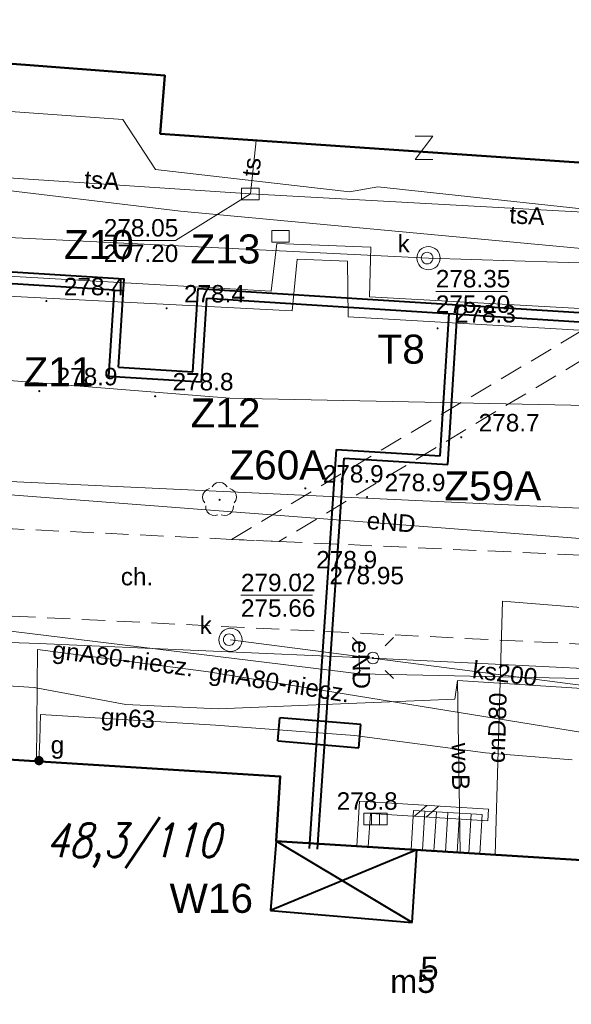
# Model space of a CAD drawing. Extents: x 0 to 6568752, y 0 to 5584302.
# Tile 34 of 57: x 6568504 to 6568527, y 5584056 to 5584098. Entities that reach past the tile are written whole.
import ezdxf
from ezdxf.enums import TextEntityAlignment as Align

# ---------------------------------------------------------------- set-up
doc = ezdxf.new("R2010")
doc.units = 0
doc.header["$PDSIZE"] = 0.75
doc.linetypes.add('GAK', pattern=[3.5, 2, -0.7, 0.1, -0.7])
doc.linetypes.add('PRZER2-1', pattern=[1.5, 1, -0.5])
doc.layers.get('0').update_dxf_attribs({"linetype": 'CONTINUOUS'})
doc.layers.get('Defpoints').update_dxf_attribs({"linetype": 'CONTINUOUS'})
for name, color, linetype, lineweight in [('alarm', 51, 'CONTINUOUS', 50), ('EGBS', 7, 'CONTINUOUS', 18), ('EGBU', 7, 'CONTINUOUS', 50), ('EGBU_O', 7, 'CONTINUOUS', 50), ('EGDE', 7, 'CONTINUOUS', 18), ('GEPADR_O', 7, 'CONTINUOUS', 18), ('GEPPHC', 7, 'CONTINUOUS', 18), ('GUPPRZ_O', 7, 'CONTINUOUS', 18), ('OTDN', 7, 'CONTINUOUS', 18), ('OTKC', 7, 'CONTINUOUS', 18), ('OTKC_O', 7, 'CONTINUOUS', 18), ('OTRN', 7, 'CONTINUOUS', 13), ('OTRN_O', 7, 'CONTINUOUS', 13), ('OTRS', 7, 'CONTINUOUS', 13), ('OTRS_O', 7, 'CONTINUOUS', 13), ('ramka sekcji', 7, 'CONTINUOUS', 18), ('siec', 7, 'GAK', 70), ('SUEO', 7, 'CONTINUOUS', 18), ('SUPK', 7, 'CONTINUOUS', 18), ('SUPW', 7, 'CONTINUOUS', 18), ('SUPW_O', 7, 'CONTINUOUS', 18)]:
    doc.layers.add(name, color=color, linetype=linetype, lineweight=lineweight)
for name, color, linetype, lineweight, true_color in [('OTZL', 7, 'CONTINUOUS', 18, 0x008000), ('SUCP', 7, 'CONTINUOUS', 18, 0xd200d2), ('SUCP_O', 7, 'CONTINUOUS', 18, 0xd200d2), ('SUEP', 1, 'CONTINUOUS', 18, 0xff0000), ('SUEP_O', 1, 'CONTINUOUS', 18, 0xff0000), ('SUGP', 7, 'CONTINUOUS', 18, 0xbfbf00), ('SUGP_O', 7, 'CONTINUOUS', 18, 0xbfbf00), ('SUGW', 7, 'CONTINUOUS', 18, 0xbfbf00), ('SUGW_O', 7, 'CONTINUOUS', 18, 0xbfbf00), ('SUKK', 7, 'CONTINUOUS', 18, 0x803300), ('SUKP', 7, 'CONTINUOUS', 18, 0x803300), ('SUKP_O', 7, 'CONTINUOUS', 18, 0x803300), ('SUTP', 7, 'CONTINUOUS', 18, 0xff9100), ('SUTP_O', 7, 'CONTINUOUS', 18, 0xff9100), ('SUWP', 5, 'CONTINUOUS', 18, 0x0000ff), ('SUWP_O', 5, 'CONTINUOUS', 18, 0x0000ff)]:
    doc.layers.add(name, color=color, linetype=linetype, lineweight=lineweight, true_color=true_color)
doc.styles.add('Arial', font='arial.ttf')
doc.styles.add('GEO-INFO', font='arial.ttf')
doc.styles.add('UZBROJENIE', font='SIMPLEX.shx', dxfattribs={"width": 0.8, "oblique": 15.00003, "height": 0.9})
doc.dimstyles.get("Standard").update_dxf_attribs({"dimtxt": 0.18, "dimasz": 0.18, "dimexe": 0.18, "dimexo": 0.0625, "dimgap": 0.09, "dimtad": 0, "dimtih": 1, "dimtoh": 1, "dimdec": 4, "dimzin": 0, "dimdsep": 46, "dimtxsty": 'Standard', "dimcen": 0.09, "dimadec": 0, "dimazin": 0, "dimtfac": 1, "dimtdec": 4, "dimtofl": 0, "dimtmove": 0, "dimatfit": 3, "dimfxl": 0, "dimtolj": 1, "dimtzin": 0, "dimarcsym": 0})

# ---------------------------------------------------------------- blocks, each defined once
blk = doc.blocks.new('D_GSPRDL1')
blk.add_hatch(color=0).paths.add_polyline_path([(0, -0.045), (0.013906, -0.042798), (0.02645, -0.036406), (0.036406, -0.02645), (0.042798, -0.013906), (0.045, 0), (0.042798, 0.013906), (0.036406, 0.02645), (0.02645, 0.036406), (0.013906, 0.042798), (0, 0.045), (-0.013906, 0.042798), (-0.02645, 0.036406), (-0.036406, 0.02645), (-0.042798, 0.013906), (-0.045, 0), (-0.042798, -0.013906), (-0.036406, -0.02645), (-0.02645, -0.036406), (-0.013906, -0.042798)])
at = {"color": 0}
for points in [[(-0.635969, -0.134326), (-0.70458, -0.024001), (-0.731429, 0.103115), (-0.713292, 0.231763), (-0.652348, 0.346501), (-0.55591, 0.433559), (-0.435555, 0.482485)], [(-0.324277, 0.563333), (-0.240553, 0.662679), (-0.127956, 0.727494), (0, 0.75), (0.127956, 0.727494), (0.240553, 0.662679), (0.324277, 0.563333)], [(0.435555, 0.482485), (0.55591, 0.433559), (0.652348, 0.346501), (0.713292, 0.231763), (0.731429, 0.103115), (0.70458, -0.024001), (0.635969, -0.134326)], [(-0.068773, -0.646351), (-0.194901, -0.677512), (-0.324092, -0.663766), (-0.440839, -0.606763), (-0.531129, -0.513345), (-0.584125, -0.394725), (-0.593465, -0.265141)], [(0.593465, -0.265141), (0.584125, -0.394725), (0.531129, -0.513345), (0.440839, -0.606763), (0.324092, -0.663766), (0.194901, -0.677512), (0.068773, -0.646351)]]:
    blk.add_lwpolyline(points, dxfattribs=at)
blk = doc.blocks.new('D_GSPWPN1')
blk.add_hatch(color=0).paths.add_polyline_path([(-0.045, 0), (-0.043467, -0.011647), (-0.038971, -0.0225), (-0.03182, -0.03182), (-0.0225, -0.038971), (-0.011647, -0.043467), (0, -0.045), (0.011647, -0.043467), (0.0225, -0.038971), (0.03182, -0.03182), (0.038971, -0.0225), (0.043467, -0.011647), (0.045, 0), (0.043467, 0.011647), (0.038971, 0.0225), (0.03182, 0.03182), (0.0225, 0.038971), (0.011647, 0.043467), (0, 0.045), (-0.011647, 0.043467), (-0.0225, 0.038971), (-0.03182, 0.03182), (-0.038971, 0.0225), (-0.043467, 0.011647)])
blk = doc.blocks.new('D_GSPWPS1')
blk.add_hatch(color=0).paths.add_polyline_path([(-0.045, 0), (-0.043467, -0.011647), (-0.038971, -0.0225), (-0.03182, -0.03182), (-0.0225, -0.038971), (-0.011647, -0.043467), (0, -0.045), (0.011647, -0.043467), (0.0225, -0.038971), (0.03182, -0.03182), (0.038971, -0.0225), (0.043467, -0.011647), (0.045, 0), (0.043467, 0.011647), (0.038971, 0.0225), (0.03182, 0.03182), (0.0225, 0.038971), (0.011647, 0.043467), (0, 0.045), (-0.011647, 0.043467), (-0.0225, 0.038971), (-0.03182, 0.03182), (-0.038971, 0.0225), (-0.043467, 0.011647)])
blk = doc.blocks.new('D_GUPIKP1_3')
at = {"color": 0}
blk.add_lwpolyline([(0.375, -0.25), (-0.375, -0.25), (-0.375, 0.25), (0.375, 0.25)], close=True, dxfattribs=at)
blk = doc.blocks.new('D_GUPIWZ1_1')
at = {"color": 0}
blk.add_lwpolyline([(0, 0.25), (0.064705, 0.241481), (0.125, 0.216506), (0.176777, 0.176777), (0.216506, 0.125), (0.241481, 0.064705), (0.25, 0), (0.241481, -0.064705), (0.216506, -0.125), (0.176777, -0.176777), (0.125, -0.216506), (0.064705, -0.241481), (0, -0.25), (-0.064705, -0.241481), (-0.125, -0.216506), (-0.176777, -0.176777), (-0.216506, -0.125), (-0.241481, -0.064705), (-0.25, 0), (-0.241481, 0.064705), (-0.216506, 0.125), (-0.176777, 0.176777), (-0.125, 0.216506), (-0.064705, 0.241481)], close=True, dxfattribs=at)
blk = doc.blocks.new('D_GUPKKS1')
at = {"color": 0}
blk.add_lwpolyline([(0.5, -0.25), (-0.5, -0.25), (-0.5, 0.25), (0.5, 0.25)], close=True, dxfattribs=at)
for points in [[(-0.175, -0.25), (-0.175, 0.25)], [(0.175, -0.25), (0.175, 0.25)]]:
    blk.add_lwpolyline(points, dxfattribs=at)
blk = doc.blocks.new('D_GUPGZA1')
blk.add_hatch(color=0).paths.add_polyline_path([(-0.2, 0), (-0.193185, -0.051764), (-0.173205, -0.1), (-0.141421, -0.141421), (-0.1, -0.173205), (-0.051764, -0.193185), (0, -0.2), (0.051764, -0.193185), (0.1, -0.173205), (0.141421, -0.141421), (0.173205, -0.1), (0.193185, -0.051764), (0.2, 0), (0.193185, 0.051764), (0.173205, 0.1), (0.141421, 0.141421), (0.1, 0.173205), (0.051764, 0.193185), (0, 0.2), (-0.051764, 0.193185), (-0.1, 0.173205), (-0.141421, 0.141421), (-0.173205, 0.1), (-0.193185, 0.051764)])
blk = doc.blocks.new('D_GEPPHC1')
at = {"color": 0}
blk.add_lwpolyline([(-0.375, 0.5), (0.375, 0.5), (-0.375, -0.5), (0.375, -0.5)], dxfattribs=at)
blk = doc.blocks.new('D_ODTN_1')
at = {"color": 0}
for points in [[(-0.5, -0.25), (0, 0.25)], [(0, -0.25), (0.5, 0.25)]]:
    blk.add_lwpolyline(points, dxfattribs=at)
blk = doc.blocks.new('D_GSLDSO2')
at = {"color": 0}
blk.add_lwpolyline([(0, 0.25), (0, -0.25)], dxfattribs=at)
blk = doc.blocks.new('D_GUPELA2')
blk.add_hatch(color=0).paths.add_polyline_path([(-0.001087, 0.044987), (0.011881, 0.043403), (0.021281, 0.03965), (0.030065, 0.033482), (0.038133, 0.023893), (0.043117, 0.012881), (0.044986, 0.001113), (0.044323, -0.007777), (0.040557, -0.019497), (0.033417, -0.030138), (0.024849, -0.037517), (0.013788, -0.042836), (0.002013, -0.044955), (-0.00982, -0.043916), (-0.020466, -0.040077), (-0.029541, -0.033946), (-0.036867, -0.025804), (-0.04187, -0.01649), (-0.04461, -0.005909), (-0.044532, 0.006476), (-0.041285, 0.017903), (-0.034764, 0.028574), (-0.024479, 0.03776), (-0.013449, 0.042943)])
at = {"color": 0}
for points in [[(-0.883883, 0.883883), (-0.53033, 0.53033)], [(0.883883, 0.883883), (0.53033, 0.53033)], [(-0.883883, -0.883883), (-0.53033, -0.53033)], [(0.883883, -0.883883), (0.53033, -0.53033)]]:
    blk.add_lwpolyline(points, dxfattribs=at)
blk = doc.blocks.new('D_GUPELA1')
at = {"color": 0}
blk.add_lwpolyline([(0, 0.25), (0.064705, 0.241481), (0.125, 0.216506), (0.176777, 0.176777), (0.216506, 0.125), (0.241481, 0.064705), (0.25, 0), (0.241481, -0.064705), (0.216506, -0.125), (0.176777, -0.176777), (0.125, -0.216506), (0.064705, -0.241481), (0, -0.25), (-0.064705, -0.241481), (-0.125, -0.216506), (-0.176777, -0.176777), (-0.216506, -0.125), (-0.241481, -0.064705), (-0.25, 0), (-0.241481, 0.064705), (-0.216506, 0.125), (-0.176777, 0.176777), (-0.125, 0.216506), (-0.064705, 0.241481)], close=True, dxfattribs=at)
blk = doc.blocks.new('*D45')
at = {"layer": 'Defpoints', "color": 0, "lineweight": 40}
for p in [(6568647.5, 5584150), (6568650, 5584150), (0, 0)]:
    blk.add_point(p, dxfattribs=at)
at = {"layer": 'ramka sekcji', "color": 0, "lineweight": -2}
blk.add_line((6568649.938, 5584150), (6568647.5, 5584150), dxfattribs=at)
at = {"layer": 'ramka sekcji', "color": 0, "insert": (6568644.106, 5584150), "char_height": 0.75, "attachment_point": 5, "style": 'GEO-INFO'}
blk.add_mtext('\\A1;5584150.0000', dxfattribs=at)
blk = doc.blocks.new('*D46')
at = {"layer": 'Defpoints', "color": 0, "lineweight": 40}
for p in [(6568650, 5584152.5), (6568650, 5584150), (0, 0)]:
    blk.add_point(p, dxfattribs=at)
at = {"layer": 'ramka sekcji', "color": 0, "lineweight": -2}
blk.add_line((6568650, 5584150.062), (6568650, 5584152.5), dxfattribs=at)
at = {"layer": 'ramka sekcji', "color": 0, "insert": (6568650, 5584155.896), "char_height": 0.75, "attachment_point": 5, "rotation": 90, "style": 'GEO-INFO'}
blk.add_mtext('\\A1;6568650.0000', dxfattribs=at)

msp = doc.modelspace()

# ---------------------------------------------------------------- linework, layer by layer
at = {"layer": 'EGBS', "color": 0, "linetype": 'Continuous', "lineweight": 18, "elevation": 10.18}
msp.add_lwpolyline([(6568520.5, 5584064.36), (6568520.39991, 5584062.67881), (6568523.35032, 5584062.49539), (6568523.45, 5584064.18)], close=True, dxfattribs=at)
for points in [[(6568520.87704, 5584062.64915), (6568520.98157, 5584064.33062)], [(6568521.37608, 5584062.61813), (6568521.48065, 5584064.30016)], [(6568521.87511, 5584062.5871), (6568521.97972, 5584064.26971)], [(6568522.37415, 5584062.55608), (6568522.47879, 5584064.23926)], [(6568522.87319, 5584062.52505), (6568522.97786, 5584064.20881)]]:
    msp.add_lwpolyline(points, dxfattribs=at)
at = {"layer": 'EGBU', "color": 0, "linetype": 'Continuous', "lineweight": 50, "elevation": 10.18}
for points in [[(6568510.47, 5584104.93), (6568530.1, 5584103.63), (6568529.29, 5584092.09), (6568509.6, 5584093.44), (6568509.79, 5584095.95), (6568492.52, 5584097.26), (6568493.31, 5584108.77), (6568510.64, 5584107.6)], [(6568538.88, 5584058.9), (6568551.23977, 5584058.15147), (6568550.55602, 5584046.80178), (6568538.05, 5584047.59), (6568538.18, 5584049.61), (6568537.82, 5584049.62), (6568537.84, 5584050.07), (6568513.95, 5584051.55), (6568514.1, 5584053.87), (6568513.74, 5584053.88), (6568513.76, 5584054.33), (6568489.68, 5584055.82), (6568490.4, 5584067.33), (6568514.76, 5584065.82), (6568514.59, 5584063.04), (6568539.04, 5584061.52)]]:
    msp.add_lwpolyline(points, close=True, dxfattribs=at)
at = {"layer": 'EGDE', "color": 0, "linetype": 'Continuous', "elevation": 10.22}
for points in [[(6568648.59375, 5584104.42383), (6568646.521, 5584059.38927), (6568644.22449, 5584009.45582), (6568609.00522, 5584036.3441), (6568583.6998, 5584038.16817), (6568558.47556, 5584075.58605), (6568538.06756, 5584076.86319), (6568491.15577, 5584079.0589), (6568441.65482, 5584081.9513), (6568391.77674, 5584086.94902), (6568374.92948, 5584088.19204), (6568375.19, 5584092.43), (6568377.65, 5584132.3), (6568371.2, 5584132.71), (6568369.87809, 5584134.81056), (6568369.45834, 5584137.11533), (6568375.25714, 5584238.8479), (6568377.54509, 5584242.89769), (6568381.25599, 5584245.17568), (6568384.82038, 5584245.63164)], [(6568594.31055, 5583939.47691), (6568591.06023, 5583939.65534), (6568585.12694, 5583937.54872), (6568482.90911, 5583944.55214), (6568370.44353, 5583952.88368), (6568294.32233, 5583957.98331), (6568295.92847, 5583986.21622), (6568307.93382, 5584034.73468), (6568319.9193, 5584083.24287), (6568320.72616, 5584086.59352), (6568329.45932, 5584084.84591), (6568374.48985, 5584081.95589), (6568374.92948, 5584088.19204), (6568391.77674, 5584086.94902), (6568441.65482, 5584081.9513), (6568491.15577, 5584079.0589), (6568538.06756, 5584076.86319), (6568558.47556, 5584075.58605), (6568583.6998, 5584038.16817), (6568609.00522, 5584036.3441), (6568644.22449, 5584009.45582)]]:
    msp.add_lwpolyline(points, dxfattribs=at)
at = {"layer": 'GUPPRZ_O', "color": 0, "linetype": 'Continuous', "lineweight": 13, "elevation": 10.8, "flags": 128}
for points in [[(6568513.47533, 5584090.8574), (6568510.24912, 5584088.8524), (6568507.16912, 5584088.8524)], [(6568521.45664, 5584086.6666), (6568524.53664, 5584086.6666)], [(6568513.0704, 5584073.60683), (6568516.1504, 5584073.60683)]]:
    msp.add_lwpolyline(points, dxfattribs=at)
at = {"layer": 'OTDN', "color": 0, "linetype": 'Continuous', "lineweight": 18, "elevation": 10.18}
for points in [[(6568518.05051, 5584062.82569), (6568518.17681, 5584064.755), (6568523.72554, 5584064.40952)], [(6568518.54944, 5584062.79303), (6568518.64319, 5584064.225), (6568523.69446, 5584063.91048)]]:
    msp.add_lwpolyline(points, dxfattribs=at)
at = {"layer": 'OTKC', "color": 0, "linetype": 'PRZER2-1', "lineweight": 18, "elevation": 10.18}
for points in [[(6568539.49, 5584090.74), (6568514.70571, 5584075.918), (6568512.66, 5584076.01), (6568539.69, 5584092.08)], [(6568391.46, 5584084.99), (6568455.29, 5584078.92), (6568457.12, 5584078.74), (6568471.46, 5584077.93), (6568474.02, 5584077.89), (6568483.79, 5584077.36), (6568485.7, 5584077.32), (6568488.13, 5584077.21), (6568489.26, 5584077.14), (6568512.66, 5584076.01), (6568514.70571, 5584075.918), (6568538.01, 5584074.87)], [(6568529.7, 5584071.41), (6568491.18, 5584073.31), (6568490.45, 5584072.73), (6568489.96, 5584071.2), (6568489.76, 5584067.17), (6568490.4, 5584067.33), (6568489.68, 5584055.82), (6568488.77, 5584055.87), (6568488.46, 5584052.49), (6568486.02, 5584055.87), (6568486.92, 5584070.16), (6568486.83, 5584072.13), (6568485.23, 5584073.59), (6568470.32, 5584074.51), (6568470.06, 5584070.52), (6568475.99, 5584070.13), (6568475.84, 5584067.94), (6568469.87, 5584068.36), (6568469.54, 5584062.52), (6568468.42, 5584062.61), (6568469.2, 5584074.56), (6568454.13, 5584075.24)]]:
    msp.add_lwpolyline(points, dxfattribs=at)
at = {"layer": 'siec', "linetype": 'ByBlock', "lineweight": 40}
for p, q in [((6568449.1148, 5584090.92644), (6568508.03929, 5584087.20616)), ((6568449.5805, 5584090.39435), (6568507.62577, 5584086.72958)), ((6568507.79527, 5584083.40586), (6568508.03929, 5584087.20616)), ((6568507.38804, 5584083.02908), (6568507.62577, 5584086.72958)), ((6568511.0062, 5584083.20313), (6568511.23681, 5584086.79448)), ((6568511.23681, 5584086.79448), (6568555.40295, 5584084.00556)), ((6568511.38009, 5584082.77704), (6568511.60696, 5584086.37031)), ((6568511.60696, 5584086.37031), (6568555.77652, 5584083.58117)), ((6568521.97539, 5584079.22419), (6568522.40879, 5584086.08869)), ((6568521.64814, 5584079.59555), (6568522.0343, 5584085.71186)), ((6568507.79527, 5584083.40586), (6568511.0062, 5584083.20313)), ((6568507.38804, 5584083.02908), (6568511.38009, 5584082.77704)), ((6568514.58977, 5584063.03624, 10.18), (6568514.34223, 5584060.05317, 10.18)), ((6568520.44446, 5584059.54679, 10.18), (6568514.58977, 5584063.03624, 10.18)), ((6568520.63801, 5584062.66024, 10.18), (6568514.34223, 5584060.05317, 10.18)), ((6568520.44446, 5584059.54679, 10.18), (6568520.63801, 5584062.66024, 10.18)), ((6568514.34223, 5584060.05317, 10.18), (6568520.44446, 5584059.54679, 10.18))]:
    msp.add_line(p, q, dxfattribs=at)
at = {"layer": 'siec', "color": 0, "linetype": 'ByBlock', "lineweight": 40}
for p, q in [((6568516.01856, 5584062.7197), (6568517.17934, 5584079.8777)), ((6568517.17934, 5584079.8777), (6568521.64814, 5584079.59555)), ((6568516.36952, 5584062.69877), (6568517.50659, 5584079.50634)), ((6568517.50659, 5584079.50634), (6568521.97539, 5584079.22419))]:
    msp.add_line(p, q, dxfattribs=at)
at = {"layer": 'siec', "color": 1, "linetype": 'ByBlock', "lineweight": 40}
for p, q in [((6568514.65309, 5584067.34768, 10.14), (6568514.73816, 5584068.34571, 10.14)), ((6568518.22552, 5584068.04845, 10.14), (6568514.73816, 5584068.34571, 10.14)), ((6568518.14044, 5584067.05042, 10.14), (6568518.22552, 5584068.04845, 10.14)), ((6568514.65309, 5584067.34768, 10.14), (6568518.14044, 5584067.05042, 10.14))]:
    msp.add_line(p, q, dxfattribs=at)
at = {"layer": 'SUCP', "color": 0, "linetype": 'Continuous', "lineweight": 18, "elevation": 10.14}
for points in [[(6568533.6399, 5584085.60204), (6568518.60395, 5584086.42735), (6568518.65884, 5584088.57266), (6568514.61306, 5584088.72682), (6568514.37118, 5584086.68212), (6568494.51573, 5584087.80409)], [(6568494.4364, 5584086.91236), (6568515.26947, 5584085.82769), (6568515.48817, 5584088.05753), (6568517.65572, 5584087.96171), (6568517.68655, 5584085.57013), (6568533.60476, 5584084.65495)], [(6568524.00871, 5584062.45446), (6568524.33259, 5584073.36083), (6568533.21135, 5584072.63888), (6568534.49392, 5584083.46105)]]:
    msp.add_lwpolyline(points, dxfattribs=at)
at = {"layer": 'SUEP', "color": 0, "linetype": 'Continuous', "lineweight": 18, "elevation": 10.14}
for points in [[(6568445.94158, 5584095.72461), (6568463.08232, 5584095.53245), (6568469.09261, 5584094.92384), (6568472.44526, 5584094.27199), (6568479.09718, 5584093.38563), (6568501.60242, 5584091.16944), (6568510.47472, 5584090.11168), (6568531.72465, 5584088.14533), (6568533.163, 5584089.13494), (6568535.21086, 5584107.92978), (6568536.22578, 5584134.20382), (6568538.22056, 5584135.05463), (6568554.95303, 5584133.678), (6568555.75969, 5584133.63631), (6568556.96104, 5584133.35687), (6568557.78151, 5584133.33584)], [(6568537.92641, 5584097.52808), (6568535.8969, 5584075.41982), (6568503.16129, 5584077.9235)], [(6568531.19, 5584089.85), (6568518.96, 5584091.16), (6568517.74, 5584090.95), (6568509.4, 5584091.91), (6568507.99, 5584094.06), (6568491.24, 5584095.24), (6568484.86, 5584095.4), (6568483.86, 5584081.14), (6568482.35, 5584064.46), (6568481.92, 5584057.69), (6568479.5, 5584057.03), (6568479.08, 5584048.05), (6568490.55, 5584046.52), (6568490.19, 5584039.47), (6568490.1, 5584032.19), (6568500.05, 5584031.55), (6568499.19, 5584000.4)], [(6568486.50836, 5584074.10327), (6568518.17164, 5584070.22632)], [(6568490, 5584072.02), (6568504.38, 5584071.53), (6568518.75, 5584070.91), (6568535.68, 5584070.07), (6568546.76, 5584069.78), (6568556.41, 5584068.73), (6568570.47, 5584068.4), (6568582.18, 5584068.02), (6568592.76, 5584067.58), (6568603.03, 5584067.26), (6568614.32, 5584066.94)], [(6568518.17164, 5584070.22632), (6568518.15616, 5584071.02616)], [(6568518.17164, 5584070.22632), (6568536.54888, 5584069.84808), (6568545.77982, 5584068.50179), (6568550.86908, 5584069.06254), (6568569.4282, 5584068.69564), (6568570.84984, 5584068.02944)]]:
    msp.add_lwpolyline(points, dxfattribs=at)
at = {"layer": 'SUGP', "linetype": 'Continuous', "lineweight": 18, "elevation": 10.14}
for points in [[(6568504.31785, 5584071.28197), (6568504.2738, 5584066.47001)], [(6568559.27657, 5584056.94925), (6568544.25326, 5584065.65626), (6568528.29678, 5584067.62075), (6568511.67083, 5584070.31667), (6568504.31785, 5584071.28197)], [(6568527.33, 5584066.53), (6568523.59, 5584066.84), (6568517.95, 5584067.58), (6568511.98, 5584068.03), (6568504.44, 5584068.48), (6568504.41, 5584067.4)], [(6568504.41, 5584067.4), (6568504.38, 5584066.5)]]:
    msp.add_lwpolyline(points, dxfattribs=at)
at = {"layer": 'SUKP', "color": 0, "linetype": 'Continuous', "lineweight": 18, "elevation": 10.14}
for points in [[(6568456.9388, 5584093.09331), (6568486.76093, 5584090.70348), (6568499.27701, 5584089.16851), (6568521.14002, 5584088.09718), (6568537.79246, 5584087.58027), (6568559.01562, 5584095.81893)], [(6568512.6244, 5584071.69056), (6568536.21425, 5584068.64307), (6568545.13518, 5584067.49805)]]:
    msp.add_lwpolyline(points, dxfattribs=at)
at = {"layer": 'SUPK', "color": 0, "linetype": 'Continuous', "lineweight": 18, "elevation": 10.14}
for points in [[(6568521.14002, 5584087.59718, -1), (6568521.14002, 5584088.59718, -1)], [(6568512.6244, 5584071.19056, -1), (6568512.6244, 5584072.19056, -1)]]:
    msp.add_lwpolyline(points, format="xyb", close=True, dxfattribs=at)
at = {"layer": 'SUTP', "color": 0, "linetype": 'Continuous', "lineweight": 18, "elevation": 10.14}
for points in [[(6568477.67628, 5584101.43695), (6568482.69538, 5584084.47031), (6568512.58946, 5584082.07631), (6568538.45712, 5584081.55457)], [(6568482.03767, 5584094.3726), (6568487.21105, 5584092.58912), (6568513.47533, 5584090.8574), (6568549.14326, 5584088.89683)], [(6568513.72687, 5584093.15705), (6568513.47533, 5584090.8574)]]:
    msp.add_lwpolyline(points, dxfattribs=at)
at = {"layer": 'SUWP', "color": 0, "linetype": 'Continuous', "lineweight": 18, "elevation": 10.14}
for points in [[(6568489.12361, 5584070.68206), (6568489.52, 5584070.58), (6568504.16808, 5584069.64583), (6568508.11777, 5584068.91667), (6568512.0905, 5584068.72784), (6568522.27596, 5584069.13912), (6568522.38564, 5584069.94059)], [(6568522.38564, 5584069.94059), (6568608.21304, 5584064.43606)], [(6568522.38564, 5584069.94059), (6568522.49767, 5584062.5484)]]:
    msp.add_lwpolyline(points, dxfattribs=at)

# ---------------------------------------------------------------- block references
at = {"layer": 'GEPPHC', "color": 0, "linetype": 'Continuous', "lineweight": 18}
msp.add_blockref('D_GEPPHC1', (6568520.94805, 5584092.8428, 10.24), dxfattribs=at)
at = {"layer": 'OTDN', "color": 0, "linetype": 'Continuous', "lineweight": 18}
for name, p, rotation in [('D_ODTN_1', (6568521.06, 5584064.325, 10.18), 356.4371263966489), ('D_ODTN_1', (6568521.06, 5584064.325, 10.18), 356.4371263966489), ('D_GSLDSO2', (6568523.71, 5584064.16, 10.18), 356.4371263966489), ('D_GSLDSO2', (6568518.29998, 5584062.80936, 10.18), 86.25454360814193)]:
    msp.add_blockref(name, p, dxfattribs=dict(at, rotation=rotation))
at = {"layer": 'OTRN', "color": 0, "linetype": 'Continuous', "lineweight": 13}
for p in [(6568504.7, 5584086.25, 10.08), (6568509.87, 5584085.94, 10.08), (6568521.53, 5584085.08, 10.08), (6568504.39, 5584082.38, 10.08), (6568509.38, 5584082.16, 10.08), (6568522.55, 5584080.4, 10.08), (6568515.84, 5584078.2, 10.08), (6568518.5, 5584077.83, 10.08), (6568515.56, 5584074.51, 10.08), (6568516.44, 5584064.14, 10.08)]:
    msp.add_blockref('D_GSPWPN1', p, dxfattribs=at)
at = {"layer": 'OTRS', "color": 0, "linetype": 'Continuous', "lineweight": 13}
msp.add_blockref('D_GSPWPS1', (6568516.13, 5584073.83, 10.08), dxfattribs=at)
at = {"layer": 'OTZL', "color": 0, "linetype": 'Continuous', "lineweight": 18}
msp.add_blockref('D_GSPRDL1', (6568512.15, 5584077.71, 10.12), dxfattribs=at)
at = {"layer": 'SUEO', "color": 0, "linetype": 'Continuous', "lineweight": 18}
for name, p in [('D_GUPELA2', (6568518.75, 5584070.91, 10.15)), ('D_GUPELA1', (6568518.75, 5584070.91, 10.16))]:
    msp.add_blockref(name, p, dxfattribs=at)
at = {"layer": 'SUGW', "linetype": 'Continuous', "lineweight": 18}
msp.add_blockref('D_GUPGZA1', (6568504.38, 5584066.5, 10.16), dxfattribs=at)
at = {"layer": 'SUKK', "color": 0, "linetype": 'Continuous', "lineweight": 18}
msp.add_blockref('D_GUPKKS1', (6568518.86, 5584063.99, 10.16), dxfattribs=at)
at = {"layer": 'SUPK', "color": 0, "linetype": 'Continuous', "lineweight": 18}
for p in [(6568513.47533, 5584090.8574, 10.16), (6568514.77, 5584089.03, 10.16)]:
    msp.add_blockref('D_GUPIKP1_3', p, dxfattribs=at)
at = {"layer": 'SUPW', "color": 0, "linetype": 'Continuous', "lineweight": 18}
for p in [(6568521.08237, 5584088.09947, 10.18), (6568512.56315, 5584071.69847, 10.18)]:
    msp.add_blockref('D_GUPIWZ1_1', p, dxfattribs=at)

# ---------------------------------------------------------------- texts
at = {"layer": 'alarm', "color": 0, "linetype": 'Continuous', "lineweight": 30, "style": 'GEO-INFO'}
for s, p in [('Z10', (6568506.95857, 5584088.67847, 1.28)), ('Z13', (6568512.40518, 5584088.49172, 0.62)), ('T8', (6568519.96618, 5584084.18562, -9.52)), ('Z11', (6568505.2159, 5584083.21553, -9.52)), ('Z12', (6568512.40764, 5584081.45546, -9.52)), ('Z60A', (6568514.65878, 5584079.20826, -9.52)), ('Z59A', (6568523.90572, 5584078.30937, -9.52)), ('W16', (6568511.79462, 5584060.58391, -9.52))]:
    msp.add_text(s, height=1.25, dxfattribs=at).set_placement(p, align=Align.MIDDLE)
at = {"layer": 'alarm', "color": 0, "lineweight": 30, "style": 'UZBROJENIE', "oblique": 15.00003, "width": 0.8}
msp.add_text('48,3/110', height=1.44, dxfattribs=at).set_placement((6568504.67567, 5584062.35697))
at = {"layer": 'EGBU_O', "color": 0, "linetype": 'Continuous', "lineweight": 0, "style": 'Arial'}
msp.add_text('m5', height=1, dxfattribs=at).set_placement((6568520.45988, 5584056.51745, 10.8), align=Align.CENTER)
at = {"layer": 'GEPADR_O', "color": 0, "linetype": 'Continuous', "lineweight": 0, "style": 'Arial'}
msp.add_text('5', height=1, dxfattribs=at).set_placement((6568520.79841, 5584057.0767, 10.8))
at = {"layer": 'GUPPRZ_O', "color": 0, "linetype": 'Continuous', "lineweight": 0, "style": 'Arial'}
for s, p in [('278.05', (6568507.16912, 5584089.0249, 10.8)), ('277.20', (6568507.16912, 5584087.9299, 10.8)), ('278.35', (6568521.45664, 5584086.8391, 10.8)), ('275.20', (6568521.45664, 5584085.7441, 10.8)), ('279.02', (6568513.0704, 5584073.77933, 10.8)), ('275.66', (6568513.0704, 5584072.68433, 10.8))]:
    msp.add_text(s, height=0.75, dxfattribs=at).set_placement(p)
at = {"layer": 'OTKC_O', "color": 0, "linetype": 'Continuous', "lineweight": 0, "style": 'Arial'}
msp.add_text('ch.', height=0.75, dxfattribs=at).set_placement((6568508.6, 5584074.03493, 10.8), align=Align.CENTER)
at = {"layer": 'OTRN_O', "color": 0, "linetype": 'Continuous', "lineweight": 0, "style": 'Arial'}
for s, p in [('278.4', (6568505.45, 5584086.5, 10.8)), ('278.4', (6568510.62, 5584086.19, 10.8)), ('278.3', (6568522.28, 5584085.33, 10.8)), ('278.9', (6568505.14, 5584082.63, 10.8)), ('278.8', (6568510.13, 5584082.41, 10.8)), ('278.7', (6568523.3, 5584080.65, 10.8)), ('278.9', (6568516.59, 5584078.45, 10.8)), ('278.9', (6568519.25, 5584078.08, 10.8)), ('278.9', (6568516.31, 5584074.76, 10.8)), ('278.8', (6568517.19, 5584064.39, 10.8))]:
    msp.add_text(s, height=0.75, dxfattribs=at).set_placement(p)
at = {"layer": 'OTRS_O', "color": 0, "linetype": 'Continuous', "lineweight": 0, "style": 'Arial'}
msp.add_text('278.95', height=0.75, dxfattribs=at).set_placement((6568516.88, 5584074.08, 10.8))
at = {"layer": 'SUCP_O', "color": 0, "linetype": 'Continuous', "lineweight": 0, "style": 'Arial'}
msp.add_text('cnD80', height=0.75, rotation=88.299009, dxfattribs=at).set_placement((6568524.464, 5584067.89893, 10.8), align=Align.CENTER)
at = {"layer": 'SUEP_O', "color": 0, "linetype": 'Continuous', "lineweight": 0, "style": 'Arial'}
for rotation, p in [(355.626425, (6568519.50672, 5584076.37904, 10.8)), (271.108981, (6568517.87047, 5584070.62056, 10.8))]:
    msp.add_text('eND', height=0.75, rotation=rotation, dxfattribs=at).set_placement(p, align=Align.CENTER)
at = {"layer": 'SUGP_O', "linetype": 'Continuous', "lineweight": 0, "style": 'Arial'}
for s, rotation, p in [('gnA80-niecz.', 352.520947, (6568507.95614, 5584070.50834, 10.8)), ('gnA80-niecz.', 350.789597, (6568514.67333, 5584069.48108, 10.8)), ('gn63', 356.58455, (6568508.19252, 5584067.96204, 10.8))]:
    msp.add_text(s, height=0.75, rotation=rotation, dxfattribs=at).set_placement(p, align=Align.CENTER)
at = {"layer": 'SUGW_O', "linetype": 'Continuous', "lineweight": 0, "style": 'Arial'}
msp.add_text('g', height=0.75, dxfattribs=at).set_placement((6568505.46641, 5584066.80242, 10.8), align=Align.RIGHT)
at = {"layer": 'SUKP_O', "color": 0, "linetype": 'Continuous', "lineweight": 0, "style": 'Arial'}
msp.add_text('ks200', height=0.75, rotation=352.638936, dxfattribs=at).set_placement((6568524.38173, 5584069.87575, 10.8), align=Align.CENTER)
at = {"layer": 'SUPW_O', "color": 0, "linetype": 'Continuous', "lineweight": 0, "style": 'Arial'}
for p in [(6568520.33237, 5584088.34947, 10.8), (6568511.81315, 5584071.94847, 10.8)]:
    msp.add_text('k', height=0.75, dxfattribs=at).set_placement(p, align=Align.RIGHT)
at = {"layer": 'SUTP_O', "color": 0, "linetype": 'Continuous', "lineweight": 0, "style": 'Arial'}
for s, rotation, p in [('ts', 83.757589, (6568513.89284, 5584091.97531, 10.8)), ('tsA', 356.227698, (6568507.06732, 5584091.06715, 10.8)), ('tsA', 356.853773, (6568525.36131, 5584089.55453, 10.8))]:
    msp.add_text(s, height=0.75, rotation=rotation, dxfattribs=at).set_placement(p, align=Align.CENTER)
at = {"layer": 'SUWP_O', "color": 0, "linetype": 'Continuous', "lineweight": 0, "style": 'Arial'}
msp.add_text('woB', height=0.75, rotation=270.868285, dxfattribs=at).set_placement((6568522.14821, 5584066.24005, 10.8), align=Align.CENTER)

# ---------------------------------------------------------------- dimensions: what is measured, and where the dimension line sits
at = {"layer": 'ramka sekcji', "color": 0}
for offset, dtype, picture, middle in [((0, 2.5), 1, '*D46', (6568649.9999999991, 5584155.8956787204)), ((-2.5, 0), 0, '*D45', (6568644.1063676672, 5584150))]:
    dim = msp.add_ordinate_dim(feature_location=(6568650, 5584150), offset=offset, dtype=dtype, origin=(0, 0), dimstyle='Standard', override={"dimtxt": 0.75, "dimtxsty": 'GEO-INFO'}, dxfattribs=at)
    dim.commit()
    dim.dimension.update_dxf_attribs({"geometry": picture, "text_midpoint": middle})

doc.saveas('drawing.dxf')
